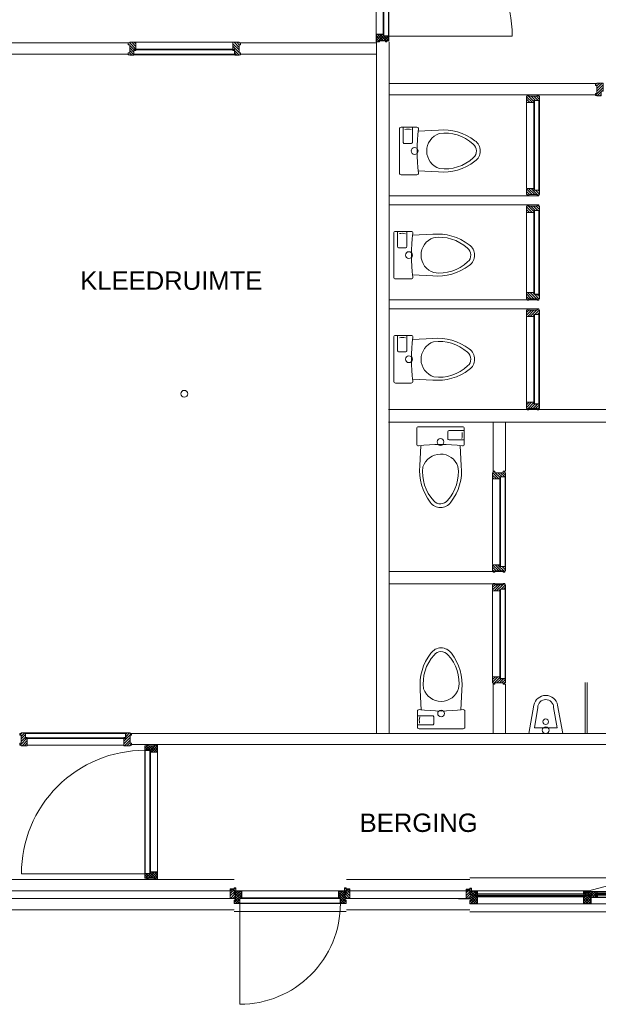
# Model space of a CAD drawing. Header units: millimetres. Extents: x -117530 to 51532, y -61772 to 24900.
# Tile 34 of 175: x -55350 to -50235, y -29104 to -20405. Entities that reach past the tile are written whole.
import ezdxf

# ---------------------------------------------------------------- set-up
doc = ezdxf.new("R2010")
doc.units = ezdxf.units.MM
doc.header["$LTSCALE"] = 254
for name, color, linetype, lineweight in [('HATCH_REACTORS', 7, 'Continuous', 0), ('LAYER21', 7, 'Continuous', 0), ('LAYER30', 7, 'Continuous', 0), ('LAYER31', 7, 'Continuous', 0), ('LAYER32', 7, 'Continuous', 0), ('LAYER49', 7, 'Continuous', 0), ('LAYER52', 7, 'Continuous', 0), ('LAYER74', 7, 'Continuous', 0), ('tekst', 7, 'Continuous', 0)]:
    doc.layers.add(name, color=color, linetype=linetype, lineweight=lineweight)
doc.styles.add('Arial', font='Arial')
pattern_1 = [(135, (11.314, 11.314), (11.31371, 11.31371), [])]
pattern_2 = [(45, (11.314, -11.314), (11.31371, -11.31371), [])]
pattern_3 = [(45, (17.678, -17.678), (17.67767, -17.67767), [])]
pattern_4 = [(135, (17.678, 17.678), (17.67767, 17.67767), [])]

# ---------------------------------------------------------------- blocks, each defined once
blk = doc.blocks.new('H31A2-HO')
at = {"layer": 'HATCH_REACTORS', "linetype": 'Continuous', "lineweight": 0}
h = blk.add_hatch(dxfattribs=at)
h.set_pattern_fill('ARKEY_normaala_26', style=0, pattern_type=2)
h.set_pattern_definition(pattern_2)
h.paths.add_polyline_path([(0, 0), (0, 30), (9, 30), (9, 83), (0, 83), (0, 94), (9, 94), (9, 114), (50, 114), (50, 63), (67, 63), (67, 0)])
at = {"layer": 'LAYER31', "linetype": 'Continuous', "lineweight": 0}
h = blk.add_hatch(dxfattribs=at)
h.set_pattern_fill('ARKEY_normaala_23', style=0, pattern_type=2)
h.set_pattern_definition(pattern_1)
h.paths.add_polyline_path([(0, 0), (0, 30), (9, 30), (9, 83), (0, 83), (0, 94), (9, 94), (9, 114), (50, 114), (50, 63), (67, 63), (67, 0)])
at = {"layer": 'HATCH_REACTORS', "color": 1, "lineweight": 0, "flags": 128}
blk.add_lwpolyline([(0, 0), (0, 30), (9, 30), (9, 83), (0, 83), (0, 94), (9, 94), (9, 114), (50, 114), (50, 63), (67, 63), (67, 0)], close=True, dxfattribs=at)
at = {"layer": 'LAYER31', "color": 7, "linetype": 'Continuous', "lineweight": 0, "flags": 128}
blk.add_lwpolyline([(0, 0), (0, 30), (9, 30), (9, 83), (0, 83), (0, 94), (9, 94), (9, 114), (50, 114), (50, 63), (67, 63), (67, 0)], close=True, dxfattribs=at)
blk = doc.blocks.new('LYA---HO')
at = {"layer": 'LAYER31', "color": 1}
blk.add_blockref('H31A2-HO', (0, 0), dxfattribs=at)
blk = doc.blocks.new('RYA---HO')
at = {"layer": 'LAYER31', "color": 17, "xscale": -1, "rotation": 5.600800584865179e-05}
blk.add_blockref('H31A2-HO', (0, 0), dxfattribs=at)
blk = doc.blocks.new('P-07X')
at = {"layer": 'LAYER31', "color": 4, "linetype": 'Continuous', "lineweight": 0}
for p, q in [((50, 34), (1139.9, 34)), ((52, 29), (52, -11)), ((1137.9, 29), (1137.9, -11)), ((50, -11), (50, -17)), ((50, -17), (1139.9, -17)), ((67, -80), (1123, -80)), ((1139.9, -11), (1139.9, -17))]:
    blk.add_line(p, q, dxfattribs=at)
blk.add_lwpolyline([(1139.9, 34, 0.414214), (50, 1123.9), (50, 34)], format="xyb", dxfattribs=at)
at = {"layer": 'LAYER31', "color": 4, "linetype": 'Continuous', "lineweight": 0, "flags": 128}
for points in [[(66.9, -11), (50, -11), (66.9, -17), (50, -17), (66.9, -11), (66.9, -17)], [(1123, -11), (1139.9, -11), (1123, -17), (1139.9, -17), (1123, -11), (1123, -17)]]:
    blk.add_lwpolyline(points, dxfattribs=at)
at = {"layer": 'LAYER49', "color": 4, "linetype": 'Continuous', "lineweight": 0}
for p, q in [((52, 29), (1137.9, 29)), ((52, -11), (1137.9, -11))]:
    blk.add_line(p, q, dxfattribs=at)
at = {"layer": 'LAYER31', "color": 1}
for name, p in [('LYA---HO', (0, -80)), ('RYA---HO', (1190, -80))]:
    blk.add_blockref(name, p, dxfattribs=at)
blk = doc.blocks.new('RXF---BH')
at = {"layer": 'LAYER32', "linetype": 'Continuous', "lineweight": 0}
h = blk.add_hatch(dxfattribs=at)
h.set_pattern_fill('ARKEY_normaala_23', style=0, pattern_type=2)
h.set_pattern_definition(pattern_1)
h.paths.add_polyline_path([(-12, 114), (-67, 114), (-67, 43), (-50, 43), (-50, 0), (-12, 0), (-12, 5), (0, 5), (0, 21), (-12, 21), (-12, 93), (0, 93), (0, 109), (-12, 109)])
at = {"layer": 'LAYER32', "color": 17, "linetype": 'Continuous', "lineweight": 0, "flags": 128}
blk.add_lwpolyline([(-12, 114), (-67, 114), (-67, 43), (-50, 43), (-50, 0), (-12, 0), (-12, 5), (0, 5), (0, 21), (-12, 21), (-12, 93), (0, 93), (0, 109), (-12, 109), (-12, 114)], close=True, dxfattribs=at)
blk = doc.blocks.new('LXF---BH')
at = {"layer": 'LAYER32', "linetype": 'Continuous', "lineweight": 0}
h = blk.add_hatch(dxfattribs=at)
h.set_pattern_fill('ARKEY_normaala_23', style=0, pattern_type=2)
h.set_pattern_definition(pattern_1)
h.paths.add_polyline_path([(12, 114), (67, 114), (67, 43), (50, 43), (50, 0), (12, 0), (12, 5), (0, 5), (0, 21), (12, 21), (12, 93), (0, 93), (0, 109), (12, 109)])
at = {"layer": 'LAYER32', "color": 17, "linetype": 'Continuous', "lineweight": 0, "flags": 128}
blk.add_lwpolyline([(12, 114), (67, 114), (67, 43), (50, 43), (50, 0), (12, 0), (12, 5), (0, 5), (0, 21), (12, 21), (12, 93), (0, 93), (0, 109), (12, 109), (12, 114)], close=True, dxfattribs=at)
blk = doc.blocks.new('AFVOER')
at = {"layer": 'LAYER52', "color": 1, "linetype": 'Continuous', "lineweight": 0}
blk.add_circle((0, 0), 30, dxfattribs=at)
blk = doc.blocks.new('P74A3-AB')
at = {"layer": 'LAYER74', "color": 17, "linetype": 'Continuous', "lineweight": 0}
for points in [[(0, -40), (195, -40, -0.414214), (210, -55), (210, -195, -0.414214), (195, -210, 0.067632), (-195, -210, -0.414357), (-210, -195), (-210, -55, -0.414214), (-195, -40), (0, -40)], [(210, -75), (75, -75, 0.414214), (65, -85), (65, -145, 0.414214), (75, -155), (210, -155)], [(190, -90, -0.117788), (188.9, -144.7)], [(-175, -205), (-183.7, -385.1, 0.192673), (-90.8, -707.1, 0.527564), (90.8, -707.1, 0.192673), (183.7, -385.1), (175, -205)], [(154.1, -392.2, 0.72121), (-155, -395, 0.227545), (-59.6, -693.8, 0.485792), (61.5, -691.4, 0.226853), (154.1, -392.2)]]:
    blk.add_lwpolyline(points, format="xyb", dxfattribs=at)
at = {"layer": 'LAYER52', "color": 17}
blk.add_blockref('AFVOER', (0, -175), dxfattribs=at)
blk = doc.blocks.new('P74D1-AB')
at = {"layer": 'LAYER74', "color": 4, "linetype": 'Continuous', "lineweight": 0}
for p, q in [((-100, -50), (100, -50)), ((-70, -230), (-100, -50)), ((100, -50), (70, -230))]:
    blk.add_line(p, q, dxfattribs=at)
at = {"layer": 'LAYER74', "color": 4, "linetype": 'Continuous', "lineweight": 0, "flags": 128}
blk.add_lwpolyline([(-105, -250), (-150, 0), (150, 0), (105, -250)], dxfattribs=at)
at = {"layer": 'LAYER74', "color": 4, "linetype": 'Continuous', "lineweight": 0}
for points in [[(-105, -250, 0.3601), (0, -336.9, 0.3601), (105, -250)], [(-70, -230, 0.414214), (0, -300)], [(0, -300, 0.414214), (70, -230)]]:
    blk.add_lwpolyline(points, format="xyb", dxfattribs=at)
at = {"layer": 'LAYER74', "color": 1, "linetype": 'Continuous', "lineweight": 0}
blk.add_circle((0, -105), 25, dxfattribs=at)
at = {"layer": 'LAYER52', "color": 1}
blk.add_blockref('AFVOER', (0, -30), dxfattribs=at)
blk = doc.blocks.new('H31A1-HO')
at = {"layer": 'HATCH_REACTORS', "linetype": 'Continuous', "lineweight": 0}
h = blk.add_hatch(dxfattribs=at)
h.set_pattern_fill('ARKEY_normaala_26', style=0, pattern_type=2)
h.set_pattern_definition(pattern_2)
h.paths.add_polyline_path([(0, 0), (0, 30), (9, 30), (9, 83), (0, 83), (0, 94), (9, 94), (9, 114), (67, 114), (67, 51), (50, 51), (50, 0)])
at = {"layer": 'LAYER31', "linetype": 'Continuous', "lineweight": 0}
h = blk.add_hatch(dxfattribs=at)
h.set_pattern_fill('ARKEY_normaala_23', style=0, pattern_type=2)
h.set_pattern_definition(pattern_1)
h.paths.add_polyline_path([(0, 0), (0, 30), (9, 30), (9, 83), (0, 83), (0, 94), (9, 94), (9, 114), (67, 114), (67, 51), (50, 51), (50, 0)])
at = {"layer": 'HATCH_REACTORS', "color": 1, "lineweight": 0, "flags": 128}
blk.add_lwpolyline([(0, 0), (0, 30), (9, 30), (9, 83), (0, 83), (0, 94), (9, 94), (9, 114), (67, 114), (67, 51), (50, 51), (50, 0)], close=True, dxfattribs=at)
at = {"layer": 'LAYER31', "color": 7, "linetype": 'Continuous', "lineweight": 0, "flags": 128}
blk.add_lwpolyline([(0, 0), (0, 30), (9, 30), (9, 83), (0, 83), (0, 94), (9, 94), (9, 114), (67, 114), (67, 51), (50, 51), (50, 0)], close=True, dxfattribs=at)
blk = doc.blocks.new('LXA---HO')
at = {"layer": 'LAYER31', "color": 1}
blk.add_blockref('H31A1-HO', (0, 0), dxfattribs=at)
blk = doc.blocks.new('RXA---HO')
at = {"layer": 'LAYER31', "color": 1, "xscale": -1, "rotation": 1.085264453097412e-05}
blk.add_blockref('H31A1-HO', (0, 0), dxfattribs=at)
blk = doc.blocks.new('X31J6')
at = {"layer": 'LAYER31', "linetype": 'Continuous', "lineweight": 0}
h = blk.add_hatch(dxfattribs=at)
h.set_pattern_fill('ARKEY_normaala_23', style=0, pattern_type=2)
h.set_pattern_definition(pattern_1)
h.paths.add_polyline_path([(0, 0), (15, 0), (15, 25), (0, 25)])
at = {"layer": 'LAYER31', "color": 7, "linetype": 'Continuous', "lineweight": 0, "flags": 128}
blk.add_lwpolyline([(0, 0), (15, 0), (15, 25), (0, 25), (0, 0)], close=True, dxfattribs=at)
blk = doc.blocks.new('H31J4')
at = {"layer": 'HATCH_REACTORS', "linetype": 'Continuous', "lineweight": 0}
h = blk.add_hatch(dxfattribs=at)
h.set_pattern_fill('ARKEY_normaala_7', style=0, pattern_type=2)
h.set_pattern_definition(pattern_3)
h.paths.add_polyline_path([(42, 0), (47, 0), (47, 34), (42, 34)])
h = blk.add_hatch(dxfattribs=at)
h.set_pattern_fill('ARKEY_normaala_8', style=0, pattern_type=2)
h.set_pattern_definition(pattern_4)
h.paths.add_polyline_path([(42, 0), (47, 0), (47, 34), (42, 34)])
at = {"layer": 'LAYER31', "linetype": 'Continuous', "lineweight": 0}
h = blk.add_hatch(dxfattribs=at)
h.set_pattern_fill('ARKEY_normaala_23', style=0, pattern_type=2)
h.set_pattern_definition(pattern_1)
h.paths.add_polyline_path([(42, 34), (42, 0), (31, 0), (31, -9), (11, -9), (11, 0), (0, 0), (0, -9), (-37, -9), (-37, 34)])
at = {"layer": 'HATCH_REACTORS', "color": 1, "lineweight": 0, "flags": 128}
blk.add_lwpolyline([(42, 0), (47, 0), (47, 34), (42, 34), (42, 0)], close=True, dxfattribs=at)
blk.add_lwpolyline([(42, 0), (47, 0), (47, 34), (42, 34), (42, 0)], close=True, dxfattribs=at)
at = {"layer": 'LAYER31', "color": 1, "linetype": 'Continuous', "lineweight": 0}
blk.add_line((-38, -9), (-38, 100), dxfattribs=at)
at = {"layer": 'LAYER31', "color": 7, "linetype": 'Continuous', "lineweight": 0, "flags": 128}
blk.add_lwpolyline([(42, 34), (42, 0), (31, 0), (31, -9), (11, -9), (11, 0), (0, 0), (0, -9), (-37, -9), (-37, 34), (42, 34)], close=True, dxfattribs=at)
at = {"layer": 'LAYER31', "color": 4, "linetype": 'Continuous', "lineweight": 0, "flags": 128}
blk.add_lwpolyline([(42, 0), (47, 0), (47, 34), (42, 34), (42, 0)], dxfattribs=at)
blk = doc.blocks.new('EGA-31HO')
at = {"layer": 'LAYER31', "color": 1, "rotation": 90}
blk.add_blockref('H31J4', (0, 153), dxfattribs=at)
at = {"layer": 'LAYER31', "color": 1}
blk.add_blockref('X31J6', (0, 184), dxfattribs=at)
blk = doc.blocks.new('P-A05Y')
at = {"layer": 'LAYER21', "color": 4, "linetype": 'Continuous', "lineweight": 0}
blk.add_line((0, -150), (990, -150), dxfattribs=at)
at = {"layer": 'LAYER31', "color": 4, "linetype": 'Continuous', "lineweight": 0}
for p, q in [((67, 34), (923, 34)), ((67, 34), (923, 34)), ((50, -29), (940, -29)), ((50, -80), (940, -80)), ((67, -35), (67, -29)), ((923, -35), (923, -29))]:
    blk.add_line(p, q, dxfattribs=at)
at = {"layer": 'LAYER31', "color": 4, "linetype": 'Continuous', "lineweight": 0, "flags": 128}
for points in [[(50, -35), (67, -35), (50, -29), (67, -29), (50, -35), (50, -29)], [(940, -35), (923, -35), (940, -29), (923, -29), (940, -35), (940, -29)]]:
    blk.add_lwpolyline(points, dxfattribs=at)
at = {"layer": 'LAYER31', "color": 4, "linetype": 'Continuous', "lineweight": 0}
blk.add_lwpolyline([(940, -80, -0.414214), (50, -970), (50, -80)], format="xyb", dxfattribs=at)
at = {"layer": 'LAYER49', "color": 4, "linetype": 'Continuous', "lineweight": 0}
for p, q in [((52, -35), (938, -35)), ((52, -75), (52, -35)), ((52, -75), (938, -75)), ((938, -75), (938, -35))]:
    blk.add_line(p, q, dxfattribs=at)
at = {"layer": 'LAYER31', "color": 1}
for name, p in [('EGA-31HO', (0, -150)), ('LXA---HO', (0, -80)), ('RXA---HO', (990, -80))]:
    blk.add_blockref(name, p, dxfattribs=at)
at = {"layer": 'LAYER31', "color": 1, "xscale": -1}
blk.add_blockref('EGA-31HO', (990, -150), dxfattribs=at)
blk = doc.blocks.new('H31GF-HO')
at = {"layer": 'HATCH_REACTORS', "linetype": 'Continuous', "lineweight": 0}
h = blk.add_hatch(dxfattribs=at)
h.set_pattern_fill('ARKEY_normaala_26', style=0, pattern_type=2)
h.set_pattern_definition(pattern_2)
h.paths.add_polyline_path([(58, 16), (51, 16), (50, 21), (47, 21), (46, 16), (43, 16), (43, 24), (38, 24), (38, 4), (7, 2), (7, 3), (4, 5), (4, 73), (17, 76), (17, 59), (58, 59)])
at = {"layer": 'LAYER31', "linetype": 'Continuous', "lineweight": 0}
h = blk.add_hatch(dxfattribs=at)
h.set_pattern_fill('ARKEY_normaala_23', style=0, pattern_type=2)
h.set_pattern_definition(pattern_1)
h.paths.add_polyline_path([(58, 16), (51, 16), (50, 21), (47, 21), (46, 16), (43, 16), (43, 24), (38, 24), (38, 4), (7, 2), (7, 3), (4, 5), (4, 73), (17, 76), (17, 59), (58, 59)])
at = {"layer": 'HATCH_REACTORS', "color": 1, "lineweight": 0, "flags": 128}
blk.add_lwpolyline([(58, 16), (51, 16), (50, 21), (47, 21), (46, 16), (43, 16), (43, 24), (38, 24), (38, 4), (7, 2), (7, 3), (4, 5), (4, 73), (17, 76), (17, 59), (58, 59)], close=True, dxfattribs=at)
at = {"layer": 'LAYER31', "color": 7, "linetype": 'Continuous', "lineweight": 0, "flags": 128}
blk.add_lwpolyline([(58, 16), (51, 16), (50, 21), (47, 21), (46, 16), (43, 16), (43, 24), (38, 24), (38, 4), (7, 2), (7, 3), (4, 5), (4, 73), (17, 76), (17, 59), (58, 59)], close=True, dxfattribs=at)
at = {"layer": 'LAYER31', "color": 4, "linetype": 'Continuous', "lineweight": 0, "flags": 128}
blk.add_lwpolyline([(43, 7), (43, 24), (38, 7), (38, 24), (43, 7), (38, 7)], dxfattribs=at)
blk = doc.blocks.new('H31AU-HO')
at = {"layer": 'HATCH_REACTORS', "linetype": 'Continuous', "lineweight": 0}
h = blk.add_hatch(dxfattribs=at)
h.set_pattern_fill('ARKEY_normaala_26', style=0, pattern_type=2)
h.set_pattern_definition(pattern_2)
h.paths.add_polyline_path([(0, 0), (0, 56), (16, 56), (16, 62), (9, 64), (9, 71), (22, 71), (22, 114), (50, 114), (50, 63), (67, 63), (67, 0)])
at = {"layer": 'LAYER31', "linetype": 'Continuous', "lineweight": 0}
h = blk.add_hatch(dxfattribs=at)
h.set_pattern_fill('ARKEY_normaala_23', style=0, pattern_type=2)
h.set_pattern_definition(pattern_1)
h.paths.add_polyline_path([(0, 0), (0, 56), (16, 56), (16, 62), (9, 64), (9, 71), (22, 71), (22, 114), (50, 114), (50, 63), (67, 63), (67, 0)])
at = {"layer": 'HATCH_REACTORS', "color": 1, "lineweight": 0, "flags": 128}
blk.add_lwpolyline([(0, 0), (0, 56), (16, 56), (16, 62), (9, 64), (9, 71), (22, 71), (22, 114), (50, 114), (50, 63), (67, 63), (67, 0)], close=True, dxfattribs=at)
at = {"layer": 'LAYER31', "color": 7, "linetype": 'Continuous', "lineweight": 0, "flags": 128}
blk.add_lwpolyline([(0, 0), (0, 56), (16, 56), (16, 62), (9, 64), (9, 71), (22, 71), (22, 114), (50, 114), (50, 63), (67, 63), (67, 0)], close=True, dxfattribs=at)
blk = doc.blocks.new('TYAC--HO')
at = {"layer": 'LAYER31', "color": 1, "xscale": -1, "rotation": 5.600800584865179e-05}
blk.add_blockref('H31AU-HO', (33.5, 0), dxfattribs=at)
blk = doc.blocks.new('H31A3-HO')
at = {"layer": 'HATCH_REACTORS', "linetype": 'Continuous', "lineweight": 0}
h = blk.add_hatch(dxfattribs=at)
h.set_pattern_fill('ARKEY_normaala_26', style=0, pattern_type=2)
h.set_pattern_definition(pattern_2)
h.paths.add_polyline_path([(0, 0), (0, 30), (9, 30), (9, 83), (0, 83), (0, 94), (9, 94), (9, 114), (45, 114), (45, 71), (58, 71), (58, 64), (51, 62), (51, 56), (67, 56), (67, 0)])
at = {"layer": 'LAYER31', "linetype": 'Continuous', "lineweight": 0}
h = blk.add_hatch(dxfattribs=at)
h.set_pattern_fill('ARKEY_normaala_23', style=0, pattern_type=2)
h.set_pattern_definition(pattern_1)
h.paths.add_polyline_path([(0, 0), (0, 30), (9, 30), (9, 83), (0, 83), (0, 94), (9, 94), (9, 114), (45, 114), (45, 71), (58, 71), (58, 64), (51, 62), (51, 56), (67, 56), (67, 0)])
at = {"layer": 'HATCH_REACTORS', "color": 1, "lineweight": 0, "flags": 128}
blk.add_lwpolyline([(0, 0), (0, 30), (9, 30), (9, 83), (0, 83), (0, 94), (9, 94), (9, 114), (45, 114), (45, 71), (58, 71), (58, 64), (51, 62), (51, 56), (67, 56), (67, 0)], close=True, dxfattribs=at)
at = {"layer": 'LAYER31', "color": 7, "linetype": 'Continuous', "lineweight": 0, "flags": 128}
blk.add_lwpolyline([(0, 0), (0, 30), (9, 30), (9, 83), (0, 83), (0, 94), (9, 94), (9, 114), (45, 114), (45, 71), (58, 71), (58, 64), (51, 62), (51, 56), (67, 56), (67, 0)], close=True, dxfattribs=at)
blk = doc.blocks.new('RCA---HO')
at = {"layer": 'LAYER31', "color": 1, "xscale": -1, "rotation": 5.600800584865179e-05}
blk.add_blockref('H31A3-HO', (0, 0), dxfattribs=at)
blk = doc.blocks.new('P-A28')
at = {"layer": 'HATCH_REACTORS', "linetype": 'Continuous', "lineweight": 0}
h = blk.add_hatch(dxfattribs=at)
h.set_pattern_fill('ARKEY_normaala_26', style=0, pattern_type=2)
h.set_pattern_definition(pattern_2)
h.paths.add_polyline_path([(50, 32), (50, 13), (67, 13), (67, 32)])
h = blk.add_hatch(dxfattribs=at)
h.set_pattern_fill('ARKEY_normaala_7', style=0, pattern_type=2)
h.set_pattern_definition(pattern_3)
h.paths.add_polyline_path([(67, 13), (68, 9), (54, 9), (54, 13)])
h = blk.add_hatch(dxfattribs=at)
h.set_pattern_fill('ARKEY_normaala_8', style=0, pattern_type=2)
h.set_pattern_definition(pattern_4)
h.paths.add_polyline_path([(67, 13), (68, 9), (54, 9), (54, 13)])
h = blk.add_hatch(dxfattribs=at)
h.set_pattern_fill('ARKEY_normaala_7', style=0, pattern_type=2)
h.set_pattern_definition(pattern_3)
h.paths.add_polyline_path([(1004.6, 13), (1003.6, 9), (1017.5, 9), (1017.5, 13)])
h = blk.add_hatch(dxfattribs=at)
h.set_pattern_fill('ARKEY_normaala_8', style=0, pattern_type=2)
h.set_pattern_definition(pattern_4)
h.paths.add_polyline_path([(1004.6, 13), (1003.6, 9), (1017.5, 9), (1017.5, 13)])
h = blk.add_hatch(dxfattribs=at)
h.set_pattern_fill('ARKEY_normaala_26', style=0, pattern_type=2)
h.set_pattern_definition(pattern_2)
h.paths.add_polyline_path([(1021.5, 32), (1021.5, 13), (1004.6, 13), (1004.5, 32)])
h = blk.add_hatch(dxfattribs=at)
h.set_pattern_fill('ARKEY_normaala_7', style=0, pattern_type=2)
h.set_pattern_definition(pattern_3)
h.paths.add_polyline_path([(1113.5, 13), (1113.5, 17), (1126.4, 17), (1127.4, 13)])
h = blk.add_hatch(dxfattribs=at)
h.set_pattern_fill('ARKEY_normaala_8', style=0, pattern_type=2)
h.set_pattern_definition(pattern_4)
h.paths.add_polyline_path([(1113.5, 13), (1113.5, 17), (1126.4, 17), (1127.4, 13)])
h = blk.add_hatch(dxfattribs=at)
h.set_pattern_fill('ARKEY_normaala_7', style=0, pattern_type=2)
h.set_pattern_definition(pattern_3)
h.paths.add_polyline_path([(1890.8, 13), (1890.8, 17), (1877.9, 17), (1876.9, 13)])
h = blk.add_hatch(dxfattribs=at)
h.set_pattern_fill('ARKEY_normaala_8', style=0, pattern_type=2)
h.set_pattern_definition(pattern_4)
h.paths.add_polyline_path([(1890.8, 13), (1890.8, 17), (1877.9, 17), (1876.9, 13)])
h = blk.add_hatch(dxfattribs=at)
h.set_pattern_fill('ARKEY_normaala_7', style=0, pattern_type=2)
h.set_pattern_definition(pattern_3)
h.paths.add_polyline_path([(54, -13), (68, -13), (67, -17), (54, -17)])
h = blk.add_hatch(dxfattribs=at)
h.set_pattern_fill('ARKEY_normaala_8', style=0, pattern_type=2)
h.set_pattern_definition(pattern_4)
h.paths.add_polyline_path([(54, -13), (68, -13), (67, -17), (54, -17)])
h = blk.add_hatch(dxfattribs=at)
h.set_pattern_fill('ARKEY_normaala_7', style=0, pattern_type=2)
h.set_pattern_definition(pattern_3)
h.paths.add_polyline_path([(1017.5, -13), (1003.6, -13), (1004.6, -17), (1017.5, -17)])
h = blk.add_hatch(dxfattribs=at)
h.set_pattern_fill('ARKEY_normaala_8', style=0, pattern_type=2)
h.set_pattern_definition(pattern_4)
h.paths.add_polyline_path([(1017.5, -13), (1003.6, -13), (1004.6, -17), (1017.5, -17)])
h = blk.add_hatch(dxfattribs=at)
h.set_pattern_fill('ARKEY_normaala_26', style=0, pattern_type=2)
h.set_pattern_definition(pattern_2)
h.paths.add_polyline_path([(1109.5, -22), (1109.5, -6), (1126.4, -6), (1126.5, -22)])
h = blk.add_hatch(dxfattribs=at)
h.set_pattern_fill('ARKEY_normaala_7', style=0, pattern_type=2)
h.set_pattern_definition(pattern_3)
h.paths.add_polyline_path([(1113.5, -6), (1113.5, -2), (1127.4, -2), (1126.4, -6)])
h = blk.add_hatch(dxfattribs=at)
h.set_pattern_fill('ARKEY_normaala_8', style=0, pattern_type=2)
h.set_pattern_definition(pattern_4)
h.paths.add_polyline_path([(1113.5, -6), (1113.5, -2), (1127.4, -2), (1126.4, -6)])
h = blk.add_hatch(dxfattribs=at)
h.set_pattern_fill('ARKEY_normaala_7', style=0, pattern_type=2)
h.set_pattern_definition(pattern_3)
h.paths.add_polyline_path([(1890.8, -6), (1890.8, -2), (1876.9, -2), (1877.9, -6)])
h = blk.add_hatch(dxfattribs=at)
h.set_pattern_fill('ARKEY_normaala_8', style=0, pattern_type=2)
h.set_pattern_definition(pattern_4)
h.paths.add_polyline_path([(1890.8, -6), (1890.8, -2), (1876.9, -2), (1877.9, -6)])
h = blk.add_hatch(dxfattribs=at)
h.set_pattern_fill('ARKEY_normaala_26', style=0, pattern_type=2)
h.set_pattern_definition(pattern_2)
h.paths.add_polyline_path([(1894.8, -22), (1894.8, -6), (1877.9, -6), (1877.8, -22)])
at = {"layer": 'LAYER31', "linetype": 'Continuous', "lineweight": 0}
h = blk.add_hatch(dxfattribs=at)
h.set_pattern_fill('ARKEY_normaala_23', style=0, pattern_type=2)
h.set_pattern_definition(pattern_1)
h.paths.add_polyline_path([(50, 32), (50, 13), (67, 13), (67, 32)])
h = blk.add_hatch(dxfattribs=at)
h.set_pattern_fill('ARKEY_normaala_23', style=0, pattern_type=2)
h.set_pattern_definition(pattern_1)
h.paths.add_polyline_path([(1021.5, 32), (1021.5, 13), (1004.6, 13), (1004.5, 32)])
h = blk.add_hatch(dxfattribs=at)
h.set_pattern_fill('ARKEY_normaala_23', style=0, pattern_type=2)
h.set_pattern_definition(pattern_1)
h.paths.add_polyline_path([(1109.5, -22), (1109.5, -6), (1126.4, -6), (1126.5, -22)])
h = blk.add_hatch(dxfattribs=at)
h.set_pattern_fill('ARKEY_normaala_23', style=0, pattern_type=2)
h.set_pattern_definition(pattern_1)
h.paths.add_polyline_path([(1894.8, -22), (1894.8, -6), (1877.9, -6), (1877.8, -22)])
at = {"layer": 'HATCH_REACTORS', "color": 1, "lineweight": 0, "flags": 128}
for points in [[(50, 32), (50, 13), (67, 13), (67, 32)], [(67, 13), (68, 9), (54, 9), (54, 13), (67, 13)], [(67, 13), (68, 9), (54, 9), (54, 13), (67, 13)], [(54, 9), (1017.5, 9), (1017.5, 5), (54, 5)], [(1004.6, 13), (1003.6, 9), (1017.5, 9), (1017.5, 13), (1004.6, 13)], [(1004.6, 13), (1003.6, 9), (1017.5, 9), (1017.5, 13), (1004.6, 13)], [(1021.5, 32), (1021.5, 13), (1004.6, 13), (1004.5, 32)], [(1113.5, 13), (1113.5, 17), (1126.4, 17), (1127.4, 13), (1113.5, 13)], [(1113.5, 13), (1113.5, 17), (1126.4, 17), (1127.4, 13), (1113.5, 13)], [(1113.5, 13), (1890.8, 13), (1890.8, 9), (1113.5, 9)], [(1113.5, 2), (1890.8, 2), (1890.8, -2), (1113.5, -2)], [(1890.8, 13), (1890.8, 17), (1877.9, 17), (1876.9, 13), (1890.8, 13)], [(1890.8, 13), (1890.8, 17), (1877.9, 17), (1876.9, 13), (1890.8, 13)], [(54, -13), (1017.5, -13), (1017.5, -7), (54, -7)], [(54, -13), (68, -13), (67, -17), (54, -17), (54, -13)], [(54, -13), (68, -13), (67, -17), (54, -17), (54, -13)], [(1017.5, -13), (1003.6, -13), (1004.6, -17), (1017.5, -17), (1017.5, -13)], [(1017.5, -13), (1003.6, -13), (1004.6, -17), (1017.5, -17), (1017.5, -13)], [(1109.5, -22), (1109.5, -6), (1126.4, -6), (1126.5, -22)], [(1113.5, -6), (1113.5, -2), (1127.4, -2), (1126.4, -6), (1113.5, -6)], [(1113.5, -6), (1113.5, -2), (1127.4, -2), (1126.4, -6), (1113.5, -6)], [(1890.8, -6), (1890.8, -2), (1876.9, -2), (1877.9, -6), (1890.8, -6)], [(1890.8, -6), (1890.8, -2), (1876.9, -2), (1877.9, -6), (1890.8, -6)], [(1894.8, -22), (1894.8, -6), (1877.9, -6), (1877.8, -22)]]:
    blk.add_lwpolyline(points, close=True, dxfattribs=at)
at = {"layer": 'LAYER21', "color": 4, "linetype": 'Continuous', "lineweight": 0}
for p, q in [((0, 150), (2000, 150)), ((0, -150), (2000, -150))]:
    blk.add_line(p, q, dxfattribs=at)
at = {"layer": 'LAYER31', "color": 4, "linetype": 'Continuous', "lineweight": 0}
for p, q in [((1954, 34), (1502.2, 156.3)), ((50, 34), (1021.5, 34)), ((54, 9), (1017.5, 9)), ((54, 5), (54, 9)), ((54, 5), (1017.5, 5)), ((1017.5, 5), (1017.5, 9)), ((1109.5, 30), (1895.2, 30)), ((1113.5, 13), (1890.8, 13)), ((1113.5, 9), (1113.5, 13)), ((1113.5, 9), (1890.8, 9)), ((1113.5, 2), (1890.8, 2)), ((1113.5, -2), (1113.5, 2)), ((1126.4, 17), (1877.9, 17)), ((1890.8, 9), (1890.8, 13)), ((1890.8, -2), (1890.8, 2)), ((54, -7), (1017.5, -7)), ((54, -13), (54, -7)), ((54, -13), (1017.5, -13)), ((67, -17), (1017.5, -17)), ((67, -80), (1004.5, -80)), ((1017.5, -13), (1017.5, -7)), ((1071.5, -80), (1933, -80)), ((1109.5, -24), (1895.2, -24)), ((1113.5, -2), (1890.8, -2)), ((1126.5, -22), (1877.8, -22))]:
    blk.add_line(p, q, dxfattribs=at)
at = {"layer": 'LAYER31', "color": 4, "linetype": 'Continuous', "lineweight": 0, "flags": 128}
for points in [[(1050.5, 34), (1050.5, 34), (1502.2, 156.3)], [(67, 13), (68, 9), (54, 9), (54, 13), (67, 13)], [(54, -7), (54, 5), (66, 5), (66, -7), (54, -7)], [(1004.6, 13), (1003.6, 9), (1017.5, 9), (1017.5, 13), (1004.6, 13)], [(1017.5, -7), (1017.5, 5), (1005.6, 5), (1005.6, -7), (1017.5, -7)], [(1113.5, 13), (1113.5, 17), (1126.4, 17), (1127.4, 13), (1113.5, 13)], [(1113.5, 2), (1113.5, 9), (1123.4, 9), (1123.4, 2), (1113.5, 2)], [(1890.8, 13), (1890.8, 17), (1877.9, 17), (1876.9, 13), (1890.8, 13)], [(1890.8, 2), (1890.8, 9), (1880.8, 9), (1880.8, 2), (1890.8, 2)], [(54, -13), (68, -13), (67, -17), (54, -17), (54, -13)], [(1017.5, -13), (1003.6, -13), (1004.6, -17), (1017.5, -17), (1017.5, -13)], [(1113.5, -6), (1113.5, -2), (1127.4, -2), (1126.4, -6), (1113.5, -6)], [(1890.8, -6), (1890.8, -2), (1876.9, -2), (1877.9, -6), (1890.8, -6)]]:
    blk.add_lwpolyline(points, dxfattribs=at)
at = {"layer": 'LAYER31', "color": 7, "linetype": 'Continuous', "lineweight": 0, "flags": 128}
for points in [[(50, 32), (50, 13), (67, 13), (67, 32)], [(1021.5, 32), (1021.5, 13), (1004.6, 13), (1004.5, 32)], [(1109.5, -22), (1109.5, -6), (1126.4, -6), (1126.5, -22)], [(1894.8, -22), (1894.8, -6), (1877.9, -6), (1877.8, -22)]]:
    blk.add_lwpolyline(points, close=True, dxfattribs=at)
at = {"layer": 'LAYER31', "color": 1}
for name, p in [('EGA-31HO', (0, -150)), ('LYA---HO', (0, -80)), ('TYAC--HO', (1038, -80)), ('RCA---HO', (2000, -80))]:
    blk.add_blockref(name, p, dxfattribs=at)
at = {"layer": 'LAYER31', "color": 1, "rotation": 270}
blk.add_blockref('H31GF-HO', (1050.5, 34), dxfattribs=at)
at = {"layer": 'LAYER31', "color": 1, "xscale": -1, "rotation": 90}
blk.add_blockref('H31GF-HO', (1954, 34), dxfattribs=at)
at = {"layer": 'LAYER31', "color": 1, "xscale": -1}
blk.add_blockref('EGA-31HO', (2000, -150), dxfattribs=at)
blk = doc.blocks.new('Group-110-1')
at = {"layer": 'tekst', "color": 1, "char_height": 162, "attachment_point": 7, "line_spacing_factor": 1.338688, "style": 'Arial'}
for s, insert in [('KLEEDRUIMTE', (-106446.8, -14121.4, -28800)), ('BERGING', (-103976.8, -18911.4, -28800))]:
    blk.add_mtext(s, dxfattribs=dict(at, insert=insert))

msp = doc.modelspace()

# ---------------------------------------------------------------- linework, layer by layer
at = {"layer": 'LAYER21', "color": 2, "linetype": 'Continuous', "lineweight": 0}
for p, q in [((-54390, -20610, -28800), (-59800, -20610, -28800)), ((-52195, -20610, -28800), (-53400, -20610, -28800)), ((-52195, -20600, -28800), (-52195, -26710, -28800)), ((-52085, -20600, -28800), (-52085, -26710, -28800)), ((-54390, -20710, -28800), (-59800, -20710, -28800)), ((-52195, -20710, -28800), (-53400, -20710, -28800)), ((-50260, -20970, -28800), (-52085, -20970, -28800)), ((-50260, -21070, -28800), (-52085, -21070, -28800)), ((-50760, -21960, -28800), (-52083, -21960, -28800)), ((-50760, -22040, -28800), (-52083, -22040, -28800)), ((-50760, -22880, -28800), (-52083, -22880, -28800)), ((-50760, -22960, -28800), (-52083, -22960, -28800)), ((-48515, -23850, -28800), (-52090, -23850, -28800)), ((-48515, -23960, -28800), (-52090, -23960, -28800)), ((-51165, -24395, -28800), (-51165, -23960, -28800)), ((-51055, -24395, -28800), (-51055, -23960, -28800)), ((-51060, -25280, -28800), (-52083, -25280, -28800)), ((-51060, -25390, -28800), (-52083, -25390, -28800)), ((-51165, -26275, -28800), (-51165, -26710, -28800)), ((-51055, -26275, -28800), (-51055, -26710, -28800)), ((-54360, -26710, -28800), (-47204, -26710, -28800)), ((-54360, -26810, -28800), (-47204, -26810, -28800)), ((-53455, -28000, -28800), (-55705, -28000, -28800)), ((-51370, -28000, -28800), (-52462, -28000, -28800)), ((-53455, -28100, -28800), (-55705, -28100, -28800)), ((-53455, -28170, -28800), (-55705, -28170, -28800)), ((-51370, -28100, -28800), (-52462, -28100, -28800)), ((-51370, -28170, -28800), (-52462, -28170, -28800)), ((-53455, -28270, -28800), (-55705, -28270, -28800)), ((-51370, -28270, -28800), (-52462, -28270, -28800))]:
    msp.add_line(p, q, dxfattribs=at)
at = {"layer": 'LAYER31', "color": 2, "linetype": 'Continuous', "lineweight": 0}
for p, q in [((-54325, -20605, -28800), (-53469, -20605, -28800)), ((-54340, -20670, -28800), (-54340, -20664, -28800)), ((-54340, -20665, -28800), (-53450, -20665, -28800)), ((-54340, -20710, -28800), (-54340, -20670, -28800)), ((-53450, -20670, -28800), (-53450, -20664, -28800)), ((-53450, -20710, -28800), (-53450, -20670, -28800)), ((-54340, -20715, -28800), (-53450, -20715, -28800)), ((-50870, -21135, -28800), (-50870, -21891, -28800)), ((-50800, -21120, -28800), (-50806, -21120, -28800)), ((-50805, -21120, -28800), (-50805, -21910, -28800)), ((-50760, -21120, -28800), (-50800, -21120, -28800)), ((-50755, -21120, -28800), (-50755, -21910, -28800)), ((-50800, -21910, -28800), (-50806, -21910, -28800)), ((-50760, -21910, -28800), (-50800, -21910, -28800)), ((-50800, -22090, -28800), (-50806, -22090, -28800)), ((-50805, -22090, -28800), (-50805, -22830, -28800)), ((-50760, -22090, -28800), (-50800, -22090, -28800)), ((-50755, -22090, -28800), (-50755, -22830, -28800)), ((-50870, -22105, -28800), (-50870, -22811, -28800)), ((-50800, -22830, -28800), (-50806, -22830, -28800)), ((-50760, -22830, -28800), (-50800, -22830, -28800)), ((-50870, -23785, -28800), (-50870, -23029, -28800)), ((-50800, -23010, -28800), (-50806, -23010, -28800)), ((-50805, -23800, -28800), (-50805, -23010, -28800)), ((-50760, -23010, -28800), (-50800, -23010, -28800)), ((-50755, -23800, -28800), (-50755, -23010, -28800)), ((-50800, -23800, -28800), (-50806, -23800, -28800)), ((-50760, -23800, -28800), (-50800, -23800, -28800)), ((-51170, -24460, -28800), (-51170, -25216, -28800)), ((-51100, -24445, -28800), (-51106, -24445, -28800)), ((-51105, -24445, -28800), (-51105, -25235, -28800)), ((-51060, -24445, -28800), (-51100, -24445, -28800)), ((-51055, -24445, -28800), (-51055, -25235, -28800)), ((-51100, -25235, -28800), (-51106, -25235, -28800)), ((-51060, -25235, -28800), (-51100, -25235, -28800)), ((-51170, -26210, -28800), (-51170, -25454, -28800)), ((-51100, -25435, -28800), (-51106, -25435, -28800)), ((-51105, -26225, -28800), (-51105, -25435, -28800)), ((-51060, -25435, -28800), (-51100, -25435, -28800)), ((-51055, -26225, -28800), (-51055, -25435, -28800)), ((-51100, -26225, -28800), (-51106, -26225, -28800)), ((-51060, -26225, -28800), (-51100, -26225, -28800)), ((-55300, -26705, -28800), (-54410, -26705, -28800)), ((-55300, -26710, -28800), (-55300, -26750, -28800)), ((-55300, -26750, -28800), (-55300, -26756, -28800)), ((-55300, -26755, -28800), (-54410, -26755, -28800)), ((-54415, -26710, -28800), (-54415, -26750, -28800)), ((-54410, -26750, -28800), (-54410, -26756, -28800)), ((-55285, -26815, -28800), (-54429, -26815, -28800))]:
    msp.add_line(p, q, dxfattribs=at)
at = {"layer": 'LAYER49', "color": 2, "linetype": 'Continuous', "lineweight": 0}
for p, q in [((-54340, -20670, -28800), (-53454, -20670, -28800)), ((-54340, -20710, -28800), (-53454, -20710, -28800)), ((-50800, -21120, -28800), (-50800, -21906, -28800)), ((-50760, -21120, -28800), (-50760, -21906, -28800)), ((-50800, -22090, -28800), (-50800, -22826, -28800)), ((-50760, -22090, -28800), (-50760, -22826, -28800)), ((-50800, -23800, -28800), (-50800, -23014, -28800)), ((-50760, -23800, -28800), (-50760, -23014, -28800)), ((-51100, -24445, -28800), (-51100, -25231, -28800)), ((-51060, -24445, -28800), (-51060, -25231, -28800)), ((-51100, -26225, -28800), (-51100, -25439, -28800)), ((-51060, -26225, -28800), (-51060, -25439, -28800)), ((-50350, -26710, -28800), (-50350, -26260, -28800)), ((-50335, -26710, -28800), (-50335, -26260, -28800)), ((-55300, -26710, -28800), (-54414, -26710, -28800)), ((-55300, -26750, -28800), (-54414, -26750, -28800))]:
    msp.add_line(p, q, dxfattribs=at)
at = {"layer": 'LAYER52', "color": 2, "linetype": 'Continuous', "lineweight": 0}
msp.add_circle((-53895, -23710, -28800), 30, dxfattribs=at)

# ---------------------------------------------------------------- block references
at = {"layer": 'LAYER30', "color": 2, "xscale": -1, "rotation": 270}
msp.add_blockref('P-07X', (-52120, -20600, -28800), dxfattribs=at)
at = {"layer": 'LAYER30', "color": 2, "rotation": 90}
msp.add_blockref('P-07X', (-54211.1, -28000, -28800), dxfattribs=at)
at = {"layer": 'LAYER30', "color": 2}
for name, p in [('P-A28', (-51370, -28136.3, -28800)), ('P-A05Y', (-53455, -28134, -28800))]:
    msp.add_blockref(name, p, dxfattribs=at)
at = {"layer": 'LAYER32', "color": 2}
for name, p, rotation in [('LXF---BH', (-54390, -20719, -28800), 359.9999963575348), ('RXF---BH', (-53398, -20719, -28800), 359.9999963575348), ('RXF---BH', (-50756, -22960, -28800), 90), ('LXF---BH', (-50756, -23852, -28800), 90), ('RXF---BH', (-51056, -25385, -28800), 90), ('LXF---BH', (-51056, -26277, -28800), 90)]:
    msp.add_blockref(name, p, dxfattribs=dict(at, rotation=rotation))
at = {"layer": 'LAYER32', "color": 2, "xscale": -1}
for name, p, rotation in [('RXF---BH', (-50260, -21079, -28800), 5.008956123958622e-06), ('LXF---BH', (-50756, -21070, -28800), 90), ('RXF---BH', (-50756, -21962, -28800), 90), ('LXF---BH', (-50756, -22040, -28800), 90), ('RXF---BH', (-50756, -22882, -28800), 90), ('LXF---BH', (-51056, -24395, -28800), 90), ('RXF---BH', (-51056, -25287, -28800), 90), ('LXF---BH', (-55350, -26705, -28800), 180.000006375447), ('RXF---BH', (-54363, -26705, -28800), 180.000006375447)]:
    msp.add_blockref(name, p, dxfattribs=dict(at, rotation=rotation))
at = {"layer": 'LAYER74', "color": 2}
for name, p, rotation in [('P74A3-AB', (-52034.1, -21565, -28800), 90), ('P74A3-AB', (-52084.1, -22485, -28800), 90), ('P74A3-AB', (-52084.1, -23405, -28800), 90), ('P74A3-AB', (-51625, -26709.8, -28800), 180), ('P74D1-AB', (-50700, -26711.9, -28800), 180)]:
    msp.add_blockref(name, p, dxfattribs=dict(at, rotation=rotation))
msp.add_blockref('P74A3-AB', (-51630, -23960.9, -28800), dxfattribs=at)
at = {"layer": 'tekst', "color": 3}
msp.add_blockref('Group-110-1', (51631.8, -8672.1), dxfattribs=at)

doc.saveas('drawing.dxf')
